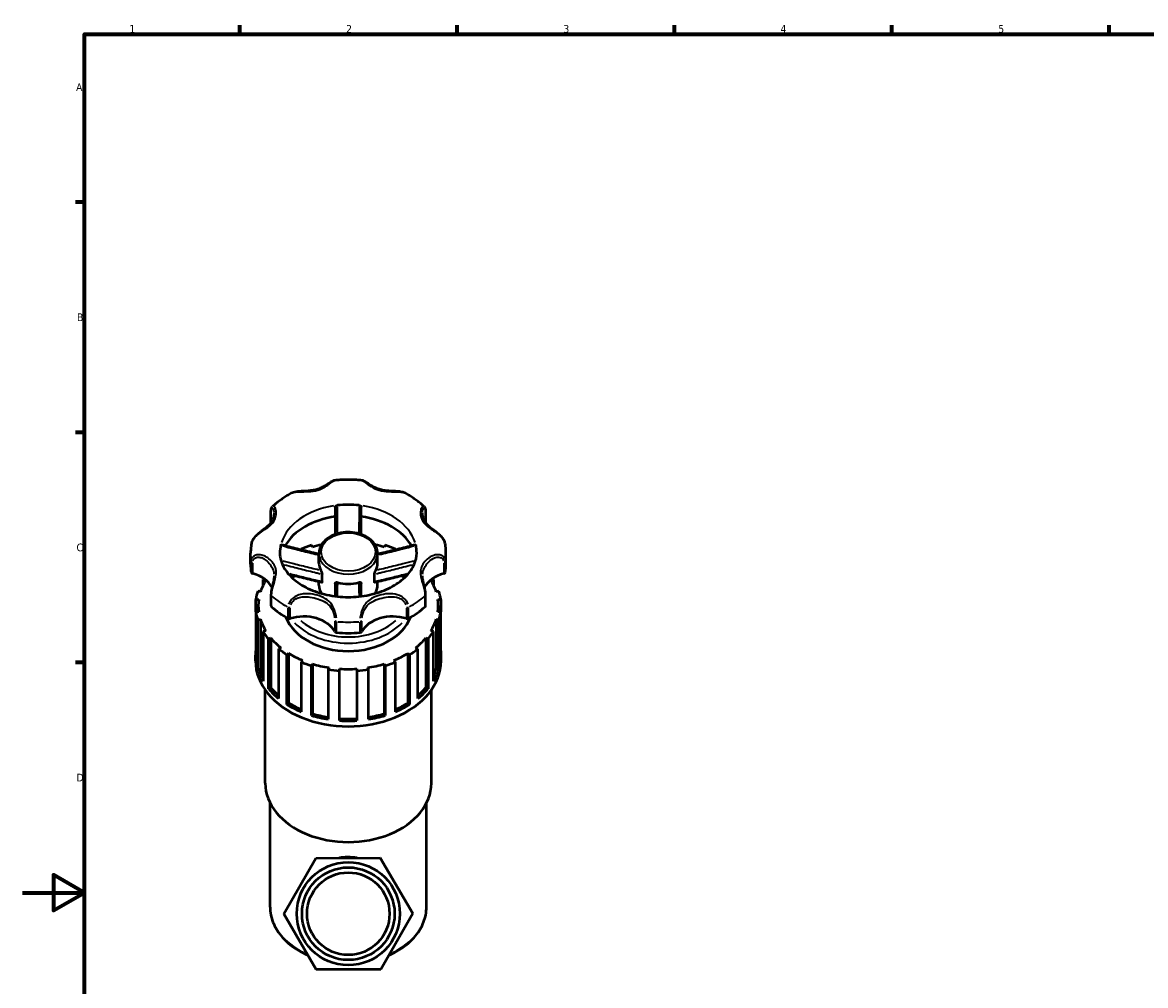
# Model space of a CAD drawing. Header units: millimetres. Extents: x 0 to 983, y 0 to 1098.
# Tile 2 of 8: x 0 to 362, y 267 to 578. Entities that reach past the tile are written whole.
import ezdxf

# ---------------------------------------------------------------- set-up
doc = ezdxf.new("R2010")
doc.units = ezdxf.units.MM
for name, color, linetype, lineweight in [('Border (ISO)', 7, 'Continuous', 70), ('Visible (ISO)', 7, 'Continuous', 50), ('Visible Narrow (ISO)', 7, 'Continuous', 35)]:
    doc.layers.add(name, color=color, linetype=linetype, lineweight=lineweight)
doc.styles.add('Note Text (ISO)', font='tahoma.ttf')

# ---------------------------------------------------------------- blocks, each defined once
blk = doc.blocks.new('Borders Default Border')
at = {"layer": 'Border (ISO)'}
for p, q in [((70.08, 574), (70.08, 576.9)), ((140.17, 574), (140.17, 576.9)), ((210.25, 574), (210.25, 576.9)), ((280.33, 574), (280.33, 576.9)), ((350.42, 574), (350.42, 576.9)), ((20, 519.75), (17.1, 519.75)), ((20, 445.5), (17.1, 445.5)), ((20, 371.25), (17.1, 371.25))]:
    blk.add_line(p, q, dxfattribs=at)
at = {"layer": 'Border (ISO)', "flags": 128}
for points in [[(20, 20), (20, 574), (821, 574), (821, 20), (20, 20)], [(0, 297), (20, 297), (10, 302.77), (10, 291.23), (20, 297)]]:
    blk.add_lwpolyline(points, dxfattribs=at)
at = {"layer": 'Border (ISO)', "color": 232, "true_color": 0xca0064, "char_height": 2.5, "attachment_point": 7, "style": 'Note Text (ISO)'}
for s, insert in [('1', (34.48, 574.4)), ('2', (104.37, 574.4)), ('3', (174.43, 574.35)), ('4', (244.42, 574.4)), ('5', (314.64, 574.35)), ('A', (17.29, 555.62)), ('B', (17.59, 481.38)), ('C', (17.43, 407.08)), ('D', (17.43, 332.88))]:
    blk.add_mtext(s, dxfattribs=dict(at, insert=insert))

msp = doc.modelspace()

# ---------------------------------------------------------------- linework, layer by layer
at = {"layer": 'Visible (ISO)'}
for p, q in [((80.133, 416.456), (80.133, 420.02)), ((129.99, 420.02), (129.99, 416.456)), ((73.561, 403.009), (73.561, 406.573)), ((89.814, 407.844), (90.159, 407.508)), ((89.814, 407.594), (89.814, 407.844)), ((93.47, 408.454), (93.192, 409.06)), ((95.611, 403.33), (95.611, 406.399)), ((114.511, 403.33), (114.511, 406.399)), ((116.931, 409.06), (116.652, 408.454)), ((119.963, 407.508), (120.308, 407.844)), ((120.308, 407.844), (120.308, 407.594)), ((136.561, 403.009), (136.561, 406.573)), ((96.596, 397.249), (96.596, 399.759)), ((113.527, 397.249), (113.527, 399.759)), ((77.591, 398.029), (78.449, 397.832)), ((77.591, 396.268), (77.591, 398.029)), ((95.611, 396.203), (95.611, 397.26)), ((114.511, 396.203), (114.511, 397.26)), ((131.674, 397.832), (132.532, 398.029)), ((132.532, 398.029), (132.532, 396.268)), ((75.268, 391.616), (76.169, 391.616)), ((75.268, 387.656), (75.268, 391.616)), ((76.718, 394.066), (75.861, 394.263)), ((80.133, 393.126), (80.133, 389.563)), ((129.99, 389.563), (129.99, 393.126)), ((134.262, 394.263), (133.404, 394.066)), ((133.953, 391.616), (134.855, 391.616)), ((134.855, 391.616), (134.855, 387.656)), ((76.169, 387.656), (75.268, 387.656)), ((75.268, 387.656), (75.268, 371.619)), ((76.034, 389.636), (76.034, 387.656)), ((134.855, 387.656), (133.953, 387.656)), ((134.089, 389.636), (134.089, 387.656)), ((134.855, 371.619), (134.855, 387.656)), ((75.861, 385.009), (76.718, 385.206)), ((75.861, 368.972), (75.861, 385.009)), ((76.718, 385.206), (76.718, 369.169)), ((133.404, 385.206), (133.404, 369.169)), ((133.404, 385.206), (134.262, 385.009)), ((134.262, 385.009), (134.262, 368.972)), ((78.449, 381.44), (77.591, 381.243)), ((77.591, 381.243), (77.591, 365.206)), ((132.532, 381.243), (131.674, 381.44)), ((132.532, 365.206), (132.532, 381.243)), ((79.312, 378.855), (80.042, 379.229)), ((79.312, 362.817), (79.312, 378.855)), ((80.042, 379.229), (80.042, 363.192)), ((130.081, 379.229), (130.081, 363.192)), ((130.081, 379.229), (130.811, 378.855)), ((130.811, 378.855), (130.811, 362.817)), ((75.136, 371.817), (75.136, 373.599)), ((83.333, 376.026), (82.604, 375.651)), ((82.604, 375.651), (82.604, 359.614)), ((85.284, 373.756), (85.814, 374.272)), ((85.284, 357.719), (85.284, 373.756)), ((85.814, 374.272), (85.814, 358.235)), ((124.309, 374.272), (124.309, 358.235)), ((124.309, 374.272), (124.839, 373.756)), ((124.839, 373.756), (124.839, 357.719)), ((127.519, 375.651), (126.79, 376.026)), ((127.519, 359.614), (127.519, 375.651)), ((134.986, 371.817), (134.986, 373.599)), ((90.344, 371.944), (89.814, 371.428)), ((89.814, 371.428), (89.814, 355.391)), ((93.192, 370.212), (93.47, 370.818)), ((93.192, 354.174), (93.192, 370.212)), ((93.47, 370.818), (93.47, 354.781)), ((98.796, 369.594), (98.518, 368.988)), ((111.605, 368.988), (111.327, 369.594)), ((116.652, 370.818), (116.652, 354.781)), ((116.652, 370.818), (116.931, 370.212)), ((116.931, 370.212), (116.931, 354.174)), ((120.308, 371.428), (119.778, 371.944)), ((120.308, 355.391), (120.308, 371.428)), ((75.861, 368.972), (76.718, 369.169)), ((98.518, 368.988), (98.518, 352.951)), ((102.261, 368.569), (102.261, 369.206)), ((102.261, 352.531), (102.261, 368.569)), ((107.861, 369.206), (107.861, 368.569)), ((107.861, 368.569), (107.861, 352.531)), ((111.605, 352.951), (111.605, 368.988)), ((133.404, 369.169), (134.262, 368.972)), ((78.286, 332.281), (78.286, 362.367)), ((79.312, 362.817), (80.042, 363.192)), ((130.081, 363.192), (130.811, 362.817)), ((131.836, 332.281), (131.836, 362.367)), ((85.284, 357.719), (85.814, 358.235)), ((124.309, 358.235), (124.839, 357.719)), ((93.192, 354.174), (93.47, 354.781)), ((116.652, 354.781), (116.931, 354.174)), ((79.861, 292.338), (79.861, 325.883)), ((130.261, 292.338), (130.261, 325.883)), ((84.277, 290.154), (94.603, 308.193)), ((94.603, 308.193), (115.387, 308.269)), ((115.387, 308.269), (125.846, 290.308)), ((94.735, 272.193), (84.277, 290.154)), ((125.846, 290.308), (115.52, 272.269)), ((115.52, 272.269), (94.735, 272.193))]:
    msp.add_line(p, q, dxfattribs=at)
for radius in [16.625, 14.925, 13.3]:
    msp.add_circle((105.061, 290.231), radius, dxfattribs=at)
for centre, major_axis, start_param, end_param in [((105.061, 406.573), (-22.05, 0), 4.5547112, 4.8700668), ((80.833, 416.456), (-0.7, 0), 0, 0.0705857), ((105.061, 403.009), (-22.05, 0), 4.9040362, 5.8957875), ((105.061, 403.009), (22.05, 0), 0.3873978, 1.3791491), ((129.29, 416.456), (0.7, 0), 6.2125201, 6.2831853), ((105.061, 389.636), (-29.027, 0), 5.0138607, 5.1231596), ((105.061, 389.636), (-29.027, 0), 4.3016184, 4.4109173), ((105.061, 406.573), (-22.05, 0), 6.1255075, 6.2831853), ((105.061, 389.636), (-29.925, 0), 5.1202526, 5.2470032), ((105.061, 389.636), (-29.925, 0), 4.1777748, 4.3045254), ((105.061, 406.573), (22.05, 0), 0, 0.1576778), ((105.061, 403.009), (-31.5, 0), 0, 0.1199383), ((105.061, 403.33), (-9.45, 0), 0, 0.3695748), ((105.061, 403.33), (9.45, 0), 5.9136105, 6.2831853), ((105.061, 403.009), (31.5, 0), 6.163247, 6.2831853), ((74.483, 400.403), (-0.7, 0), 0.1199383, 1.2086624), ((70.447, 392.871), (10.691, 0), 0.3543387, 1.2086624), ((105.061, 389.636), (-29.925, 0), 5.8582089, 5.8753217), ((139.676, 392.871), (-10.691, 0), 5.0745229, 5.9288438), ((105.061, 389.636), (-29.925, 0), 3.5494562, 3.5665691), ((135.64, 400.403), (0.7, 0), 5.0745229, 6.163247), ((105.061, 389.636), (-29.027, 0), 5.8724147, 6.0656373), ((105.061, 396.203), (-9.45, 0), 0, 0.4091136), ((105.061, 403.33), (9.45, 0), 4.3428142, 5.0819638), ((105.061, 396.203), (9.45, 0), 5.8740717, 6.2831853), ((105.061, 389.636), (29.027, 0), 0.217548, 0.4107706), ((105.061, 389.636), (-29.925, 0), 6.0627304, 6.189481), ((105.061, 389.636), (-29.027, 0), 6.186574, 6.3797966), ((105.061, 389.636), (29.027, 0), 6.186574, 6.3797966), ((105.061, 389.636), (29.925, 0), 0.0937043, 0.2204549), ((105.061, 389.636), (-29.925, 0), 0.0937043, 0.2204549), ((80.833, 389.563), (-0.7, 0), 0, 0.6654598), ((105.061, 403.009), (31.5, 0), 3.8070525, 4.0469291), ((105.061, 403.009), (31.5, 0), 5.3778488, 5.6177255), ((129.29, 389.563), (0.7, 0), 5.6177255, 6.2831853), ((105.061, 389.636), (29.925, 0), 6.0627304, 6.189481), ((105.061, 389.636), (-29.027, 0), 0.217548, 0.4107706), ((105.061, 389.636), (-20.79, 0), 0.2602148, 2.8813778), ((86.045, 385.877), (0.7, 0), 4.0469291, 5.1356532), ((90.724, 378.533), (10.691, 0), 0.3621339, 1.9940606), ((119.399, 378.533), (-10.691, 0), 4.2891247, 5.9210514), ((124.078, 385.877), (0.7, 0), 4.2891247, 5.3778488), ((105.061, 389.636), (29.027, 0), 5.8724147, 6.0656373), ((105.061, 389.636), (29.925, 0), 3.5494562, 3.6762069), ((101.376, 381.387), (-0.7, 0), 0.3621339, 1.450858), ((105.061, 403.009), (31.5, 0), 4.5924507, 4.8323273), ((108.747, 381.387), (0.7, 0), 4.8323273, 5.9210514), ((105.061, 389.636), (29.925, 0), 5.7485711, 5.8753217), ((105.061, 389.636), (29.027, 0), 3.6732999, 3.8665225), ((105.061, 389.636), (29.027, 0), 5.5582555, 5.7514781), ((105.061, 373.599), (-29.925, 0), 6.189481, 6.3768896), ((105.061, 389.636), (29.925, 0), 3.8636155, 3.9903661), ((105.061, 389.636), (29.027, 0), 3.9874591, 4.1806818), ((105.061, 389.636), (29.027, 0), 5.2440962, 5.4373188), ((105.061, 389.636), (29.925, 0), 5.4344118, 5.5611625), ((105.061, 373.599), (29.925, 0), 6.189481, 6.3768896), ((105.061, 371.817), (-29.925, 0), 0, 3.1415927), ((105.061, 389.636), (29.925, 0), 4.1777748, 4.3045254), ((105.061, 389.636), (29.027, 0), 4.3016184, 4.494841), ((105.061, 389.636), (29.027, 0), 4.9299369, 5.1231596), ((105.061, 389.636), (29.925, 0), 5.1202526, 5.2470032), ((105.061, 373.599), (-29.925, 0), 0.2204549, 0.4078636), ((105.061, 373.599), (-29.027, 0), 0.217548, 0.3290147), ((105.061, 389.636), (29.925, 0), 4.491934, 4.6186847), ((105.061, 389.636), (29.027, 0), 4.6157777, 4.8090003), ((105.061, 389.636), (29.925, 0), 4.8060933, 4.9328439), ((105.061, 373.599), (29.027, 0), 5.9541706, 6.0656373), ((105.061, 373.599), (29.925, 0), 5.8753217, 6.0627304), ((105.061, 373.599), (-29.925, 0), 0.5346142, 0.7220229), ((105.061, 373.599), (29.027, 0), 3.6732999, 3.8277587), ((105.061, 373.599), (29.027, 0), 5.5970192, 5.7514781), ((105.061, 373.599), (-29.925, 0), 2.4195698, 2.6069784), ((105.061, 373.599), (-29.925, 0), 0.8487735, 1.0361821), ((105.061, 373.599), (29.027, 0), 3.9874591, 4.15936), ((105.061, 373.599), (29.027, 0), 5.265418, 5.4373188), ((105.061, 373.599), (-29.925, 0), 2.1054105, 2.2928192), ((105.061, 373.599), (-29.925, 0), 1.1629327, 1.3503414), ((105.061, 373.599), (29.027, 0), 4.3016184, 4.4849977), ((105.061, 373.599), (29.027, 0), 4.6157777, 4.8090003), ((105.061, 373.599), (-29.925, 0), 1.477092, 1.6645006), ((105.061, 373.599), (29.027, 0), 4.9397802, 5.1231596), ((105.061, 373.599), (-29.925, 0), 1.7912513, 1.9786599), ((105.061, 332.281), (-26.775, 0), 0, 3.1415927)]:
    msp.add_ellipse(centre, major_axis=major_axis, ratio=0.7071068, start_param=start_param, end_param=end_param, dxfattribs=at)
for points, knots in [([(100.744, 430.011), (100.533, 429.989), (100.357, 429.927), (99.965, 429.755), (99.752, 429.63), (99.293, 429.347), (99.049, 429.186), (98.506, 428.832), (98.204, 428.637), (97.499, 428.21), (97.087, 427.98), (96.214, 427.555), (95.752, 427.363), (94.795, 427.044), (94.3, 426.916), (93.28, 426.723), (92.755, 426.657), (91.681, 426.564), (91.132, 426.537), (90.14, 426.49), (89.701, 426.469), (88.923, 426.407), (88.583, 426.371), (87.969, 426.273), (87.693, 426.215), (87.16, 426.057), (86.903, 425.958), (86.662, 425.83)], [0.3251438, 0.3251438, 0.3251438, 0.3251438, 0.4096265, 0.4096265, 0.5212387, 0.5212387, 0.6374534, 0.6374534, 0.7675018, 0.7675018, 0.9295191, 0.9295191, 1.0978033, 1.0978033, 1.2660874, 1.2660874, 1.4343715, 1.4343715, 1.6018117, 1.6018117, 1.732688, 1.732688, 1.8348816, 1.8348816, 1.9214333, 1.9214333, 2.0079851, 2.0079851, 2.0079851, 2.0079851]), ([(109.379, 430.011), (108.807, 430.07), (108.232, 430.117), (107.081, 430.187), (106.504, 430.21), (105.35, 430.234), (104.773, 430.234), (103.618, 430.21), (103.042, 430.187), (101.891, 430.117), (101.316, 430.07), (100.744, 430.011)], [4.56861268, 4.56861268, 4.56861268, 4.56861268, 4.6261232, 4.6261232, 4.68363372, 4.68363372, 4.74114424, 4.74114424, 4.79865476, 4.79865476, 4.85616528, 4.85616528, 4.85616528, 4.85616528]), ([(123.46, 425.83), (123.106, 426.02), (122.715, 426.145), (121.793, 426.35), (121.25, 426.406), (120.355, 426.471), (120.003, 426.489), (119.226, 426.526), (118.803, 426.546), (117.872, 426.608), (117.367, 426.656), (116.356, 426.805), (115.85, 426.909), (114.871, 427.184), (114.397, 427.354), (113.483, 427.751), (113.043, 427.977), (112.203, 428.457), (111.803, 428.711), (111.131, 429.148), (110.85, 429.335), (110.387, 429.62), (110.2, 429.729), (109.817, 429.909), (109.621, 429.986), (109.379, 430.011)], [0.2775925, 0.2775925, 0.2775925, 0.2775925, 0.4052585, 0.4052585, 0.5681733, 0.5681733, 0.6731903, 0.6731903, 0.8014676, 0.8014676, 0.960271, 0.960271, 1.1285553, 1.1285553, 1.2968395, 1.2968395, 1.4651238, 1.4651238, 1.633408, 1.633408, 1.7666248, 1.7666248, 1.86353, 1.86353, 1.9604351, 1.9604351, 1.9604351, 1.9604351]), ([(86.662, 425.83), (86.217, 425.591), (85.779, 425.343), (84.919, 424.829), (84.497, 424.563), (83.671, 424.012), (83.266, 423.728), (82.476, 423.142), (82.09, 422.841), (81.339, 422.22), (80.973, 421.901), (80.618, 421.574)], [5.36070173, 5.36070173, 5.36070173, 5.36070173, 5.41429543, 5.41429543, 5.46788914, 5.46788914, 5.52148284, 5.52148284, 5.57507654, 5.57507654, 5.62867024, 5.62867024, 5.62867024, 5.62867024]), ([(129.505, 421.574), (129.15, 421.901), (128.784, 422.22), (128.032, 422.841), (127.647, 423.142), (126.857, 423.728), (126.452, 424.012), (125.626, 424.563), (125.204, 424.829), (124.344, 425.343), (123.906, 425.591), (123.46, 425.83)], [3.79610772, 3.79610772, 3.79610772, 3.79610772, 3.84970142, 3.84970142, 3.90329512, 3.90329512, 3.95688882, 3.95688882, 4.01048253, 4.01048253, 4.06407623, 4.06407623, 4.06407623, 4.06407623]), ([(80.133, 420.02), (80.133, 420.142), (80.138, 420.26), (80.156, 420.488), (80.171, 420.598), (80.211, 420.81), (80.237, 420.912), (80.304, 421.11), (80.346, 421.206), (80.456, 421.395), (80.525, 421.488), (80.618, 421.574)], [0, 0, 0, 0, 0.04469939, 0.04469939, 0.08939877, 0.08939877, 0.13409816, 0.13409816, 0.17879755, 0.17879755, 0.22349693, 0.22349693, 0.22349693, 0.22349693]), ([(100.861, 421.321), (100.861, 421.393), (100.881, 421.467), (100.957, 421.614), (101.015, 421.686), (101.157, 421.809), (101.239, 421.861), (101.373, 421.918), (101.418, 421.934), (101.508, 421.958), (101.553, 421.966), (101.599, 421.971)], [0, 0, 0, 0, 0.03056638, 0.03056638, 0.0623676, 0.0623676, 0.09268857, 0.09268857, 0.1067989, 0.1067989, 0.12070566, 0.12070566, 0.12070566, 0.12070566]), ([(100.861, 421.321), (100.861, 419.864), (100.861, 418.406), (100.861, 415.574), (100.861, 414.199), (100.861, 412.826), (100.861, 412.742), (100.861, 412.658), (100.861, 412.574)], [0.39449663, 0.39449663, 0.39449663, 0.39449663, 0.8779186, 0.8779186, 1.33491233, 1.33491233, 1.33491233, 1.36282417, 1.36282417, 1.36282417, 1.36282417]), ([(108.524, 421.971), (108.61, 421.962), (108.696, 421.939), (108.864, 421.871), (108.943, 421.824), (109.086, 421.709), (109.146, 421.641), (109.212, 421.528), (109.231, 421.486), (109.255, 421.403), (109.261, 421.362), (109.261, 421.321)], [0, 0, 0, 0, 0.02630856, 0.02630856, 0.05491946, 0.05491946, 0.08592468, 0.08592468, 0.10328105, 0.10328105, 0.12049056, 0.12049056, 0.12049056, 0.12049056]), ([(109.261, 412.574), (109.261, 412.647), (109.261, 412.719), (109.261, 412.792), (109.261, 414.106), (109.261, 415.422), (109.261, 418.265), (109.261, 419.793), (109.261, 421.321)], [0.79700966, 0.79700966, 0.79700966, 0.79700966, 0.82120038, 0.82120038, 0.82120038, 1.25843284, 1.25843284, 1.76533719, 1.76533719, 1.76533719, 1.76533719]), ([(129.505, 421.574), (129.598, 421.488), (129.667, 421.395), (129.777, 421.206), (129.819, 421.11), (129.886, 420.912), (129.912, 420.81), (129.952, 420.598), (129.966, 420.488), (129.985, 420.26), (129.99, 420.142), (129.99, 420.02)], [2.06206072, 2.06206072, 2.06206072, 2.06206072, 2.10676156, 2.10676156, 2.15146241, 2.15146241, 2.19616325, 2.19616325, 2.24086409, 2.24086409, 2.28556493, 2.28556493, 2.28556493, 2.28556493]), ([(81.138, 419.534), (81.138, 419.301), (81.119, 419.049), (81.03, 418.47), (80.95, 418.139), (80.729, 417.493), (80.588, 417.177), (80.25, 416.574), (80.051, 416.286), (79.595, 415.732), (79.336, 415.464), (78.753, 414.932), (78.429, 414.668), (77.797, 414.178), (77.501, 413.956), (76.946, 413.536), (76.692, 413.342), (76.218, 412.964), (75.999, 412.783), (75.398, 412.25), (75.024, 411.877), (74.417, 411.107), (74.175, 410.715), (73.925, 410.088), (73.861, 409.868), (73.823, 409.645)], [0.695286, 0.695286, 0.695286, 0.695286, 0.8189477, 0.8189477, 0.9731602, 0.9731602, 1.1273726, 1.1273726, 1.2815851, 1.2815851, 1.4357976, 1.4357976, 1.5900101, 1.5900101, 1.7109011, 1.7109011, 1.8069683, 1.8069683, 1.8885015, 1.8885015, 2.0353051, 2.0353051, 2.168022, 2.168022, 2.2374107, 2.2374107, 2.2374107, 2.2374107]), ([(136.3, 409.645), (136.238, 410.005), (136.109, 410.357), (135.73, 411.072), (135.469, 411.43), (134.858, 412.122), (134.505, 412.453), (133.745, 413.102), (133.337, 413.415), (132.461, 414.078), (132.004, 414.418), (131.309, 414.988), (131.044, 415.221), (130.534, 415.726), (130.295, 415.998), (129.878, 416.567), (129.698, 416.864), (129.398, 417.484), (129.276, 417.807), (129.051, 418.614), (128.984, 419.106), (128.984, 419.534)], [0.0481534, 0.0481534, 0.0481534, 0.0481534, 0.1601422, 0.1601422, 0.2862116, 0.2862116, 0.4212734, 0.4212734, 0.5721202, 0.5721202, 0.7633475, 0.7633475, 0.8999146, 0.8999146, 1.0541265, 1.0541265, 1.2083384, 1.2083384, 1.3625503, 1.3625503, 1.5902722, 1.5902722, 1.5902722, 1.5902722]), ([(114.511, 406.399), (114.511, 407.114), (114.358, 407.828), (113.764, 409.192), (113.316, 409.839), (112.161, 411.017), (111.442, 411.542), (109.811, 412.406), (108.894, 412.742), (106.962, 413.187), (105.947, 413.296), (103.921, 413.276), (102.911, 413.148), (100.993, 412.664), (100.086, 412.309), (98.47, 411.402), (97.76, 410.85), (96.626, 409.604), (96.196, 408.912), (95.72, 407.603), (95.611, 407.001), (95.611, 406.399)], [3.1415927, 3.1415927, 3.1415927, 3.1415927, 3.4403399, 3.4403399, 3.7479363, 3.7479363, 4.0695447, 4.0695447, 4.3973955, 4.3973955, 4.7261564, 4.7261564, 5.0548344, 5.0548344, 5.3835937, 5.3835937, 5.7111988, 5.7111988, 6.0315824, 6.0315824, 6.2831853, 6.2831853, 6.2831853, 6.2831853]), ([(73.823, 409.645), (73.788, 409.442), (73.757, 409.238), (73.701, 408.83), (73.677, 408.626), (73.635, 408.216), (73.617, 408.011), (73.589, 407.601), (73.579, 407.396), (73.565, 406.984), (73.561, 406.779), (73.561, 406.573)], [6.16275659, 6.16275659, 6.16275659, 6.16275659, 6.18684233, 6.18684233, 6.21092807, 6.21092807, 6.23501382, 6.23501382, 6.25909956, 6.25909956, 6.28318531, 6.28318531, 6.28318531, 6.28318531]), ([(83.285, 409.021), (83.299, 409.083), (83.313, 409.131), (83.341, 409.202), (83.356, 409.221), (83.37, 409.223), (83.372, 409.223), (83.373, 409.223)], [0, 0, 0, 0, 0.026308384, 0.026308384, 0.054919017, 0.054919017, 0.059114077, 0.059114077, 0.059114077, 0.059114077]), ([(95.611, 406.16), (95.028, 406.301), (94.445, 406.444), (92.987, 406.802), (92.112, 407.02), (90.363, 407.456), (89.489, 407.676), (87.741, 408.116), (86.867, 408.337), (85.12, 408.779), (84.247, 409.001), (83.373, 409.223)], [0.1951583, 0.1951583, 0.1951583, 0.1951583, 0.3804713, 0.3804713, 0.6588961, 0.6588961, 0.9373209, 0.9373209, 1.2157457, 1.2157457, 1.4941705, 1.4941705, 1.4941705, 1.4941705]), ([(126.749, 409.223), (125.876, 409.001), (125.003, 408.779), (123.256, 408.337), (122.382, 408.116), (120.634, 407.676), (119.76, 407.456), (118.011, 407.02), (117.136, 406.802), (115.678, 406.444), (115.095, 406.301), (114.511, 406.16)], [0.0945473, 0.0945473, 0.0945473, 0.0945473, 0.3729721, 0.3729721, 0.6513969, 0.6513969, 0.9298217, 0.9298217, 1.2082465, 1.2082465, 1.3935595, 1.3935595, 1.3935595, 1.3935595]), ([(126.749, 409.223), (126.75, 409.223), (126.75, 409.223), (126.763, 409.225), (126.778, 409.208), (126.801, 409.154), (126.808, 409.133), (126.823, 409.083), (126.831, 409.054), (126.838, 409.021)], [0.06154228, 0.06154228, 0.06154228, 0.06154228, 0.062367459, 0.062367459, 0.092688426, 0.092688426, 0.106798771, 0.106798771, 0.12070566, 0.12070566, 0.12070566, 0.12070566]), ([(136.561, 406.573), (136.561, 406.779), (136.558, 406.984), (136.544, 407.396), (136.533, 407.601), (136.505, 408.011), (136.488, 408.216), (136.446, 408.626), (136.422, 408.83), (136.366, 409.238), (136.334, 409.442), (136.3, 409.645)], [3.14159265, 3.14159265, 3.14159265, 3.14159265, 3.1656784, 3.1656784, 3.18976414, 3.18976414, 3.21384989, 3.21384989, 3.23793563, 3.23793563, 3.26202137, 3.26202137, 3.26202137, 3.26202137]), ([(83.011, 406.573), (83.011, 404.872), (83.5, 403.147), (85.442, 400.043), (86.689, 398.679), (89.764, 396.337), (91.523, 395.339), (95.443, 393.745), (97.596, 393.145), (102.098, 392.417), (104.445, 392.29), (109.083, 392.529), (111.372, 392.895), (115.639, 394.068), (117.616, 394.872), (121.067, 396.797), (122.538, 397.916), (124.904, 400.332), (125.774, 401.629), (126.862, 404.143), (127.111, 405.36), (127.111, 406.573)], [6.2831853, 6.2831853, 6.2831853, 6.2831853, 6.6997037, 6.6997037, 7.0314692, 7.0314692, 7.3322357, 7.3322357, 7.629027, 7.629027, 7.9266706, 7.9266706, 8.2246723, 8.2246723, 8.52179, 8.52179, 8.8192478, 8.8192478, 9.1278119, 9.1278119, 9.424778, 9.424778, 9.424778, 9.424778]), ([(81.138, 399.257), (81.138, 398.946), (81.113, 398.612), (81.011, 397.882), (80.934, 397.487), (80.749, 396.65), (80.641, 396.211), (80.441, 395.356), (80.35, 394.944), (80.207, 394.141), (80.157, 393.752), (80.135, 393.303), (80.133, 393.214), (80.133, 393.126)], [1.59027218, 1.59027218, 1.59027218, 1.59027218, 1.72933073, 1.72933073, 1.86838928, 1.86838928, 2.00452383, 2.00452383, 2.12852411, 2.12852411, 2.25373194, 2.25373194, 2.28556493, 2.28556493, 2.28556493, 2.28556493]), ([(96.491, 397.049), (95.61, 397.259), (94.733, 397.472), (92.98, 397.902), (92.105, 398.119), (90.356, 398.555), (89.482, 398.774), (87.736, 399.213), (86.863, 399.434), (85.955, 399.663), (85.92, 399.672), (85.885, 399.681)], [0.0679567, 0.0679567, 0.0679567, 0.0679567, 0.3459038, 0.3459038, 0.623851, 0.623851, 0.9017981, 0.9017981, 1.1797453, 1.1797453, 1.1909444, 1.1909444, 1.1909444, 1.1909444]), ([(96.249, 400.917), (96.284, 400.853), (96.32, 400.776), (96.397, 400.595), (96.436, 400.489), (96.509, 400.265), (96.541, 400.148), (96.574, 399.985), (96.582, 399.935), (96.593, 399.842), (96.596, 399.798), (96.596, 399.759)], [0, 0, 0, 0, 0.02898748, 0.02898748, 0.06289688, 0.06289688, 0.09926248, 0.09926248, 0.11639541, 0.11639541, 0.13298552, 0.13298552, 0.13298552, 0.13298552]), ([(113.527, 399.759), (113.527, 399.825), (113.535, 399.903), (113.567, 400.084), (113.593, 400.19), (113.659, 400.411), (113.7, 400.528), (113.765, 400.689), (113.787, 400.74), (113.831, 400.835), (113.852, 400.878), (113.873, 400.917)], [0, 0, 0, 0, 0.02800776, 0.02800776, 0.06115399, 0.06115399, 0.0974285, 0.0974285, 0.11546149, 0.11546149, 0.13291405, 0.13291405, 0.13291405, 0.13291405]), ([(124.238, 399.681), (124.203, 399.672), (124.167, 399.663), (123.26, 399.434), (122.387, 399.213), (120.64, 398.774), (119.767, 398.555), (118.018, 398.119), (117.143, 397.902), (115.39, 397.472), (114.512, 397.259), (113.632, 397.049)], [0.3979292, 0.3979292, 0.3979292, 0.3979292, 0.4091283, 0.4091283, 0.6870754, 0.6870754, 0.9650226, 0.9650226, 1.2429697, 1.2429697, 1.5209169, 1.5209169, 1.5209169, 1.5209169]), ([(129.99, 393.126), (129.99, 393.5), (129.948, 393.914), (129.812, 394.75), (129.724, 395.168), (129.535, 395.99), (129.436, 396.394), (129.252, 397.19), (129.169, 397.579), (129.044, 398.321), (129.004, 398.671), (128.986, 399.085), (128.984, 399.172), (128.984, 399.257)], [0, 0, 0, 0, 0.13666726, 0.13666726, 0.26273871, 0.26273871, 0.38636783, 0.38636783, 0.51807516, 0.51807516, 0.65713235, 0.65713235, 0.69528595, 0.69528595, 0.69528595, 0.69528595]), ([(96.596, 397.249), (96.596, 397.188), (96.589, 397.138), (96.561, 397.07), (96.541, 397.052), (96.509, 397.047), (96.5, 397.047), (96.491, 397.049)], [0, 0, 0, 0, 0.025855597, 0.025855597, 0.049849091, 0.049849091, 0.05804187, 0.05804187, 0.05804187, 0.05804187]), ([(100.861, 396.743), (100.861, 396.809), (100.878, 396.869), (100.944, 396.981), (100.998, 397.03), (101.139, 397.105), (101.229, 397.129), (101.38, 397.138), (101.433, 397.136), (101.54, 397.124), (101.594, 397.114), (101.648, 397.099)], [0, 0, 0, 0, 0.0280083, 0.0280083, 0.06115515, 0.06115515, 0.09742955, 0.09742955, 0.11546222, 0.11546222, 0.13291404, 0.13291404, 0.13291404, 0.13291404]), ([(100.861, 396.743), (100.861, 396.463), (100.861, 396.185), (100.861, 395.523), (100.861, 395.139), (100.861, 394.758), (100.861, 394.127), (100.861, 393.5), (100.861, 392.795), (100.861, 392.714), (100.861, 392.634)], [0.36771032, 0.36771032, 0.36771032, 0.36771032, 0.55675149, 0.55675149, 0.82120038, 0.82120038, 0.82120038, 1.25843284, 1.25843284, 1.31472166, 1.31472166, 1.31472166, 1.31472166]), ([(108.475, 397.099), (108.565, 397.124), (108.654, 397.136), (108.834, 397.137), (108.924, 397.121), (109.082, 397.06), (109.149, 397.013), (109.216, 396.921), (109.233, 396.889), (109.255, 396.819), (109.261, 396.782), (109.261, 396.743)], [0, 0, 0, 0, 0.028988, 0.028988, 0.06289792, 0.06289792, 0.09926331, 0.09926331, 0.11639601, 0.11639601, 0.13298551, 0.13298551, 0.13298551, 0.13298551]), ([(109.261, 392.634), (109.261, 392.681), (109.261, 392.728), (109.261, 393.427), (109.261, 394.082), (109.261, 394.742), (109.261, 395.131), (109.261, 395.522), (109.261, 396.19), (109.261, 396.465), (109.261, 396.743)], [0.84511215, 0.84511215, 0.84511215, 0.84511215, 0.8779186, 0.8779186, 1.33491233, 1.33491233, 1.33491233, 1.60484134, 1.60484134, 1.79212364, 1.79212364, 1.79212364, 1.79212364]), ([(113.632, 397.049), (113.622, 397.047), (113.613, 397.047), (113.58, 397.052), (113.561, 397.071), (113.534, 397.14), (113.527, 397.189), (113.527, 397.249)], [0.045877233, 0.045877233, 0.045877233, 0.045877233, 0.054422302, 0.054422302, 0.078560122, 0.078560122, 0.103990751, 0.103990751, 0.103990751, 0.103990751]), ([(79.861, 292.338), (79.861, 290.707), (80.169, 289.078), (81.364, 285.952), (82.251, 284.456), (84.524, 281.701), (85.909, 280.441), (88.872, 278.374), (90.401, 277.53), (92.041, 276.821)], [0, 0, 0, 0, 0.2640569, 0.2640569, 0.5281139, 0.5281139, 0.7921708, 0.7921708, 1.0220146, 1.0220146, 1.0220146, 1.0220146]), ([(118.14, 276.846), (119.757, 277.549), (121.267, 278.386), (124.213, 280.441), (125.599, 281.701), (127.872, 284.456), (128.759, 285.952), (129.954, 289.078), (130.261, 290.707), (130.261, 292.338)], [2.1222752, 2.1222752, 2.1222752, 2.1222752, 2.3494218, 2.3494218, 2.6134788, 2.6134788, 2.8775357, 2.8775357, 3.1415927, 3.1415927, 3.1415927, 3.1415927])]:
    msp.add_open_spline(points, degree=3, knots=knots, dxfattribs=at)
for points in [[(86.794, 399.451), (86.691, 399.313), (86.59, 399.173), (86.493, 399.032)], [(123.63, 399.032), (123.532, 399.173), (123.432, 399.313), (123.328, 399.451)]]:
    msp.add_open_spline(points, degree=3, dxfattribs=at)
at = {"layer": 'Visible Narrow (ISO)'}
for p, q in [((80.195, 416.675), (80.195, 419.651)), ((129.928, 419.651), (129.928, 416.675)), ((73.788, 403.73), (73.788, 400.522)), ((74.235, 400.119), (74.235, 403.326)), ((135.888, 403.326), (135.888, 400.119)), ((136.335, 400.522), (136.335, 403.73)), ((80.282, 389.435), (80.282, 392.643)), ((129.84, 392.643), (129.84, 389.435)), ((85.613, 388.874), (85.613, 385.666)), ((86.332, 385.604), (86.332, 388.812)), ((123.79, 388.812), (123.79, 385.604)), ((124.51, 385.666), (124.51, 388.874)), ((100.722, 384.597), (100.722, 381.39)), ((101.292, 381.074), (101.292, 384.281)), ((108.83, 384.281), (108.83, 381.074)), ((109.401, 381.39), (109.401, 384.597))]:
    msp.add_line(p, q, dxfattribs=at)
for centre, major_axis, start_param, end_param in [((105.061, 406.573), (-22.05, 0), 4.9328388, 6.0627355), ((105.061, 406.573), (22.05, 0), 0.2204498, 1.3503465), ((80.833, 420.02), (-0.7, 0), 0.0211632, 0.402101), ((129.29, 420.02), (0.7, 0), 5.8810843, 6.2620221), ((105.061, 406.573), (-31.5, 0), 0.0059969, 0.1139414), ((105.061, 406.573), (31.5, 0), 6.1692439, 6.2771884), ((74.483, 403.967), (-0.7, 0), 0.1743745, 1.1542262), ((105.061, 406.399), (-9.45, 0), 0.1570796, 2.984513), ((135.64, 403.967), (0.7, 0), 5.1289591, 6.1088108), ((105.061, 393.2), (-19.39, 0), 5.8306507, 5.8892644), ((105.061, 393.2), (19.39, 0), 0.3939209, 0.4525346), ((80.833, 393.126), (-0.7, 0), 0.033273, 0.6321868), ((105.061, 406.573), (31.5, 0), 3.8190463, 4.0349353), ((105.061, 406.573), (31.5, 0), 5.3898427, 5.6057316), ((129.29, 393.126), (0.7, 0), 5.6509985, 6.2499123), ((86.045, 389.441), (-0.7, 0), 0.9597727, 1.9396244), ((124.078, 389.441), (0.7, 0), 4.3435609, 5.3234126), ((105.061, 392.21), (20.79, 0), 3.7254018, 5.6993762), ((105.061, 393.2), (-19.39, 0), 0.6589827, 2.4826099), ((101.376, 384.951), (-0.7, 0), 0.4165701, 1.3964218), ((105.061, 406.573), (31.5, 0), 4.6044445, 4.8203335), ((108.747, 384.951), (0.7, 0), 4.8867635, 5.8666152), ((105.061, 292.338), (-25.2, 0), 0.0509188, 0.9674573), ((105.061, 292.338), (25.2, 0), 5.318088, 6.2323907)]:
    msp.add_ellipse(centre, major_axis=major_axis, ratio=0.7071068, start_param=start_param, end_param=end_param, dxfattribs=at)
msp.add_ellipse((105.061, 406.894), major_axis=(-8.75, 0), ratio=0.7071068, dxfattribs=at)
for points, knots in [([(87.334, 426.094), (87.716, 426.202), (88.141, 426.266), (89.5, 426.382), (90.482, 426.355), (92.489, 426.379), (93.518, 426.442), (95.452, 426.865), (96.358, 427.228), (97.783, 428.031), (98.341, 428.42), (99.259, 429.1), (99.636, 429.396), (100.124, 429.735), (100.273, 429.83), (100.408, 429.898)], [-1.923843, -1.923843, -1.923843, -1.923843, -1.7919196, -1.7919196, -1.5181331, -1.5181331, -1.2118348, -1.2118348, -0.9056391, -0.9056391, -0.6823146, -0.6823146, -0.5000342, -0.5000342, -0.4092858, -0.4092858, -0.4092858, -0.4092858]), ([(109.715, 429.898), (109.84, 429.835), (109.978, 429.748), (110.612, 429.314), (111.21, 428.824), (112.624, 427.846), (113.461, 427.363), (115.277, 426.688), (116.256, 426.499), (118.028, 426.365), (118.802, 426.364), (120.22, 426.36), (120.863, 426.357), (121.941, 426.272), (122.388, 426.207), (122.789, 426.094)], [-1.876293, -1.876293, -1.876293, -1.876293, -1.7918654, -1.7918654, -1.5180739, -1.5180739, -1.2117979, -1.2117979, -0.9056295, -0.9056295, -0.6823148, -0.6823148, -0.5000343, -0.5000343, -0.3617347, -0.3617347, -0.3617347, -0.3617347]), ([(74.124, 410.514), (74.301, 410.869), (74.544, 411.22), (75.11, 411.866), (75.425, 412.164), (76.321, 412.921), (76.929, 413.343), (78.288, 414.26), (79.006, 414.727), (80.19, 415.7), (80.666, 416.208), (81.373, 417.351), (81.605, 417.984), (81.802, 419.148), (81.813, 419.67), (81.698, 420.555), (81.587, 420.93), (81.29, 421.473), (81.106, 421.647), (80.922, 421.676), (80.92, 421.676), (80.918, 421.676)], [-2.1367151, -2.1367151, -2.1367151, -2.1367151, -2.0137928, -2.0137928, -1.8980912, -1.8980912, -1.7001615, -1.7001615, -1.426764, -1.426764, -1.1590585, -1.1590585, -0.8930703, -0.8930703, -0.6826683, -0.6826683, -0.5002678, -0.5002678, -0.3260826, -0.3260826, -0.3241926, -0.3241926, -0.3241926, -0.3241926]), ([(80.201, 420.052), (80.206, 420.127), (80.212, 420.198), (80.248, 420.479), (80.297, 420.65), (80.443, 420.924), (80.549, 420.99), (80.779, 420.943), (80.901, 420.791), (81.067, 420.342), (81.118, 420.059), (81.133, 419.743)], [0.0347643, 0.0347643, 0.0347643, 0.0347643, 0.06967577, 0.06967577, 0.18115701, 0.18115701, 0.32608261, 0.32608261, 0.50026776, 0.50026776, 0.66052166, 0.66052166, 0.66052166, 0.66052166]), ([(101.624, 413.275), (101.618, 414.598), (101.613, 415.923), (101.605, 418.67), (101.602, 420.091), (101.6, 421.513)], [-1.31850939, -1.31850939, -1.31850939, -1.31850939, -0.8779186, -0.8779186, -0.40622357, -0.40622357, -0.40622357, -0.40622357]), ([(108.523, 421.513), (108.52, 420.02), (108.517, 418.528), (108.509, 415.782), (108.505, 414.527), (108.499, 413.275)], [-1.75361026, -1.75361026, -1.75361026, -1.75361026, -1.25843284, -1.25843284, -0.84132444, -0.84132444, -0.84132444, -0.84132444]), ([(129.205, 421.676), (129.139, 421.667), (129.072, 421.639), (128.803, 421.452), (128.622, 421.146), (128.338, 420.227), (128.29, 419.552), (128.451, 418.229), (128.654, 417.579), (129.302, 416.409), (129.746, 415.889), (130.738, 415.021), (131.245, 414.658), (132.298, 413.944), (132.831, 413.597), (133.89, 412.84), (134.414, 412.433), (135.261, 411.61), (135.599, 411.208), (135.905, 410.702), (135.957, 410.609), (136.004, 410.516)], [-1.9613654, -1.9613654, -1.9613654, -1.9613654, -1.8979249, -1.8979249, -1.6999239, -1.6999239, -1.4265498, -1.4265498, -1.1589436, -1.1589436, -0.8930459, -0.8930459, -0.6826691, -0.6826691, -0.5002683, -0.5002683, -0.3260832, -0.3260832, -0.1811573, -0.1811573, -0.1488487, -0.1488487, -0.1488487, -0.1488487]), ([(128.99, 419.744), (128.997, 419.891), (129.011, 420.031), (129.091, 420.503), (129.203, 420.773), (129.418, 420.969), (129.504, 420.992), (129.753, 420.885), (129.889, 420.559), (129.921, 420.051)], [1.62503682, 1.62503682, 1.62503682, 1.62503682, 1.69992386, 1.69992386, 1.89792494, 1.89792494, 2.01359237, 2.01359237, 2.25080029, 2.25080029, 2.25080029, 2.25080029]), ([(80.38, 393.884), (80.465, 394.418), (80.599, 395.001), (80.872, 396.011), (80.997, 396.437), (81.32, 397.552), (81.501, 398.204), (81.785, 399.602), (81.833, 400.294), (81.672, 401.566), (81.469, 402.154), (80.821, 403.313), (80.377, 403.885), (79.385, 404.815), (78.877, 405.192), (77.825, 405.735), (77.292, 405.921), (76.233, 406.067), (75.708, 406.033), (74.862, 405.74), (74.524, 405.52), (74.158, 405.1), (74.061, 404.953), (73.985, 404.795)], [-2.1712867, -2.1712867, -2.1712867, -2.1712867, -2.0135924, -2.0135924, -1.8979249, -1.8979249, -1.6999239, -1.6999239, -1.4265498, -1.4265498, -1.1589436, -1.1589436, -0.8930459, -0.8930459, -0.6826691, -0.6826691, -0.5002683, -0.5002683, -0.3260832, -0.3260832, -0.1811573, -0.1811573, -0.1142782, -0.1142782, -0.1142782, -0.1142782]), ([(83.901, 408.864), (85.1, 408.558), (86.3, 408.252), (89.152, 407.526), (90.804, 407.107), (92.457, 406.691), (93.299, 406.479), (94.142, 406.268), (94.988, 406.057), (94.991, 406.056), (94.994, 406.055)], [-1.4449462, -1.4449462, -1.4449462, -1.4449462, -1.0623843, -1.0623843, -0.5360507, -0.5360507, -0.5360507, -0.2680254, -0.2680254, -0.2670038, -0.2670038, -0.2670038, -0.2670038]), ([(115.129, 406.055), (115.135, 406.057), (115.141, 406.058), (115.993, 406.27), (116.838, 406.483), (117.683, 406.695), (119.333, 407.111), (120.982, 407.529), (123.828, 408.253), (125.025, 408.559), (126.222, 408.864)], [-1.3217141, -1.3217141, -1.3217141, -1.3217141, -1.3197515, -1.3197515, -1.0507851, -1.0507851, -1.0507851, -0.5253926, -0.5253926, -0.1437716, -0.1437716, -0.1437716, -0.1437716]), ([(136.133, 404.794), (135.953, 405.165), (135.66, 405.477), (135.01, 405.845), (134.696, 405.948), (133.799, 406.081), (133.191, 406.006), (131.832, 405.568), (131.115, 405.117), (129.932, 404.094), (129.456, 403.523), (128.75, 402.371), (128.518, 401.789), (128.32, 400.688), (128.309, 400.179), (128.425, 399.123), (128.535, 398.588), (128.833, 397.434), (129.017, 396.819), (129.351, 395.651), (129.499, 395.107), (129.665, 394.345), (129.71, 394.11), (129.746, 393.884)], [-2.1712867, -2.1712867, -2.1712867, -2.1712867, -2.0135357, -2.0135357, -1.897878, -1.897878, -1.6998567, -1.6998567, -1.4264893, -1.4264893, -1.1589111, -1.1589111, -0.893039, -0.893039, -0.6826693, -0.6826693, -0.5002684, -0.5002684, -0.3260833, -0.3260833, -0.1811574, -0.1811574, -0.1142782, -0.1142782, -0.1142782, -0.1142782]), ([(74.312, 404.041), (74.378, 404.257), (74.484, 404.453), (74.828, 404.858), (75.101, 405.036), (75.787, 405.257), (76.213, 405.265), (77.078, 405.091), (77.516, 404.903), (78.392, 404.37), (78.821, 404.008), (79.676, 403.119), (80.074, 402.576), (80.691, 401.484), (80.908, 400.935), (81.066, 400.179), (81.094, 399.995), (81.112, 399.806)], [0.0795136, 0.0795136, 0.0795136, 0.0795136, 0.1811573, 0.1811573, 0.3260832, 0.3260832, 0.5002683, 0.5002683, 0.6826691, 0.6826691, 0.8930459, 0.8930459, 1.1589436, 1.1589436, 1.4265498, 1.4265498, 1.5107586, 1.5107586, 1.5107586, 1.5107586]), ([(95.604, 401.069), (95.394, 401.119), (95.185, 401.169), (94.13, 401.422), (93.285, 401.627), (92.44, 401.835), (90.789, 402.24), (89.14, 402.651), (86.33, 403.356), (85.169, 403.648), (84.008, 403.942)], [-1.3863679, -1.3863679, -1.3863679, -1.3863679, -1.3197515, -1.3197515, -1.0507851, -1.0507851, -1.0507851, -0.5253926, -0.5253926, -0.1552177, -0.1552177, -0.1552177, -0.1552177]), ([(84.416, 402.791), (85.362, 402.551), (86.31, 402.311), (88.906, 401.655), (90.556, 401.24), (92.209, 400.83), (93.055, 400.62), (93.901, 400.411), (95.15, 400.107), (95.551, 400.01), (95.952, 399.913)], [0.2235909, 0.2235909, 0.2235909, 0.2235909, 0.5253926, 0.5253926, 1.0507851, 1.0507851, 1.0507851, 1.3197515, 1.3197515, 1.4469485, 1.4469485, 1.4469485, 1.4469485]), ([(114.171, 399.913), (114.569, 400.009), (114.967, 400.105), (116.21, 400.408), (117.053, 400.616), (117.896, 400.826), (119.552, 401.237), (121.205, 401.652), (123.807, 402.309), (124.757, 402.55), (125.707, 402.791)], [0.1417693, 0.1417693, 0.1417693, 0.1417693, 0.2680254, 0.2680254, 0.5360507, 0.5360507, 0.5360507, 1.0623843, 1.0623843, 1.3651268, 1.3651268, 1.3651268, 1.3651268]), ([(126.114, 403.942), (124.951, 403.648), (123.786, 403.354), (120.971, 402.648), (119.319, 402.236), (117.665, 401.83), (116.823, 401.624), (115.981, 401.419), (114.932, 401.167), (114.725, 401.118), (114.519, 401.069)], [-1.4335001, -1.4335001, -1.4335001, -1.4335001, -1.0623843, -1.0623843, -0.5360507, -0.5360507, -0.5360507, -0.2680254, -0.2680254, -0.20235, -0.20235, -0.20235, -0.20235]), ([(129.01, 399.806), (129.036, 400.071), (129.081, 400.327), (129.289, 401.142), (129.528, 401.687), (130.188, 402.775), (130.61, 403.317), (131.623, 404.298), (132.222, 404.734), (133.34, 405.182), (133.836, 405.274), (134.564, 405.194), (134.819, 405.117), (135.411, 404.787), (135.681, 404.448), (135.808, 404.04)], [0.7747999, 0.7747999, 0.7747999, 0.7747999, 0.893039, 0.893039, 1.1589111, 1.1589111, 1.4264893, 1.4264893, 1.6998567, 1.6998567, 1.897878, 1.897878, 2.0135357, 2.0135357, 2.206051, 2.206051, 2.206051, 2.206051]), ([(96.046, 397.38), (95.69, 397.466), (95.334, 397.552), (94.207, 397.826), (93.436, 398.015), (92.666, 398.206), (91.222, 398.564), (89.781, 398.925), (87.621, 399.469), (86.902, 399.651), (86.183, 399.833)], [0.1320456, 0.1320456, 0.1320456, 0.1320456, 0.2448311, 0.2448311, 0.4896622, 0.4896622, 0.4896622, 0.9484509, 0.9484509, 1.1775695, 1.1775695, 1.1775695, 1.1775695]), ([(123.94, 399.833), (123.185, 399.642), (122.43, 399.451), (120.265, 398.906), (118.856, 398.553), (117.444, 398.203), (116.676, 398.013), (115.908, 397.824), (114.785, 397.551), (114.431, 397.465), (114.077, 397.38)], [0.411304, 0.411304, 0.411304, 0.411304, 0.6519053, 0.6519053, 1.1005516, 1.1005516, 1.1005516, 1.344713, 1.344713, 1.4568279, 1.4568279, 1.4568279, 1.4568279]), ([(101.606, 392.772), (101.607, 393.016), (101.609, 393.261), (101.614, 394.13), (101.618, 394.756), (101.625, 395.386), (101.629, 395.767), (101.633, 396.149), (101.64, 396.645), (101.642, 396.756), (101.644, 396.868)], [-1.42996184, -1.42996184, -1.42996184, -1.42996184, -1.25843284, -1.25843284, -0.82120038, -0.82120038, -0.82120038, -0.55675149, -0.55675149, -0.48060025, -0.48060025, -0.48060025, -0.48060025]), ([(108.479, 396.868), (108.481, 396.759), (108.482, 396.65), (108.49, 396.149), (108.494, 395.759), (108.498, 395.37), (108.505, 394.712), (108.509, 394.058), (108.515, 393.194), (108.516, 392.983), (108.517, 392.772)], [-1.67923369, -1.67923369, -1.67923369, -1.67923369, -1.60484134, -1.60484134, -1.33491233, -1.33491233, -1.33491233, -0.8779186, -0.8779186, -0.72987194, -0.72987194, -0.72987194, -0.72987194]), ([(101.228, 385.532), (101.199, 385.796), (101.16, 386.073), (101.025, 386.826), (100.91, 387.311), (100.563, 388.41), (100.303, 389.006), (99.511, 390.343), (98.913, 390.971), (97.499, 392.008), (96.662, 392.397), (94.846, 393.023), (93.867, 393.261), (92.095, 393.47), (91.321, 393.491), (89.903, 393.318), (89.26, 393.159), (88.061, 392.644), (87.503, 392.292), (86.641, 391.498), (86.311, 391.083), (85.96, 390.453), (85.869, 390.251), (85.797, 390.051)], [-2.171304, -2.171304, -2.171304, -2.171304, -2.0940918, -2.0940918, -1.965794, -1.965794, -1.7918654, -1.7918654, -1.5180739, -1.5180739, -1.2117979, -1.2117979, -0.9056295, -0.9056295, -0.6823148, -0.6823148, -0.5000343, -0.5000343, -0.3258199, -0.3258199, -0.181011, -0.181011, -0.1142792, -0.1142792, -0.1142792, -0.1142792]), ([(86.488, 389.833), (86.549, 390.001), (86.626, 390.168), (86.923, 390.69), (87.203, 391.029), (87.941, 391.667), (88.422, 391.942), (89.467, 392.328), (90.034, 392.434), (91.299, 392.519), (91.999, 392.468), (93.627, 392.221), (94.545, 391.986), (96.267, 391.414), (97.071, 391.075), (98.433, 390.202), (99.009, 389.682), (99.772, 388.576), (100.021, 388.083), (100.354, 387.17), (100.465, 386.767), (100.594, 386.137), (100.632, 385.905), (100.66, 385.682)], [0.1142792, 0.1142792, 0.1142792, 0.1142792, 0.181011, 0.181011, 0.3258199, 0.3258199, 0.5000343, 0.5000343, 0.6823148, 0.6823148, 0.9056295, 0.9056295, 1.2117979, 1.2117979, 1.5180739, 1.5180739, 1.7918654, 1.7918654, 1.965794, 1.965794, 2.0940918, 2.0940918, 2.171304, 2.171304, 2.171304, 2.171304]), ([(124.325, 390.051), (124.243, 390.282), (124.134, 390.514), (123.777, 391.121), (123.484, 391.487), (122.679, 392.249), (122.126, 392.607), (120.627, 393.274), (119.645, 393.439), (117.637, 393.475), (116.608, 393.319), (114.673, 392.846), (113.766, 392.532), (112.34, 391.804), (111.782, 391.435), (110.864, 390.577), (110.487, 390.121), (109.85, 389.067), (109.586, 388.474), (109.212, 387.318), (109.083, 386.769), (108.953, 385.998), (108.92, 385.76), (108.895, 385.531)], [-2.171304, -2.171304, -2.171304, -2.171304, -2.0945025, -2.0945025, -1.9661399, -1.9661399, -1.7923103, -1.7923103, -1.5185597, -1.5185597, -1.2121014, -1.2121014, -0.9057084, -0.9057084, -0.6823128, -0.6823128, -0.500033, -0.500033, -0.3258183, -0.3258183, -0.1810102, -0.1810102, -0.1142792, -0.1142792, -0.1142792, -0.1142792]), ([(109.463, 385.682), (109.487, 385.875), (109.519, 386.074), (109.644, 386.719), (109.767, 387.177), (110.126, 388.136), (110.38, 388.626), (110.993, 389.498), (111.356, 389.876), (112.241, 390.591), (112.779, 390.903), (114.146, 391.533), (115.01, 391.82), (116.822, 392.282), (117.77, 392.457), (119.582, 392.512), (120.45, 392.415), (121.757, 391.914), (122.232, 391.633), (122.921, 391.02), (123.17, 390.721), (123.473, 390.219), (123.565, 390.026), (123.634, 389.833)], [0.1142792, 0.1142792, 0.1142792, 0.1142792, 0.1810102, 0.1810102, 0.3258183, 0.3258183, 0.500033, 0.500033, 0.6823128, 0.6823128, 0.9057084, 0.9057084, 1.2121014, 1.2121014, 1.5185597, 1.5185597, 1.7923103, 1.7923103, 1.9661399, 1.9661399, 2.0945025, 2.0945025, 2.171304, 2.171304, 2.171304, 2.171304]), ([(107.937, 308.302), (107.447, 308.392), (106.942, 308.46), (105.36, 308.596), (104.254, 308.577), (102.815, 308.409), (102.438, 308.351), (102.07, 308.281)], [5.76501151, 5.76501151, 5.76501151, 5.76501151, 5.92809562, 5.92809562, 6.26615542, 6.26615542, 6.3897628, 6.3897628, 6.3897628, 6.3897628])]:
    msp.add_open_spline(points, degree=3, knots=knots, dxfattribs=at)

# ---------------------------------------------------------------- block references
msp.add_blockref('Borders Default Border', (0, 0))

doc.saveas('drawing.dxf')
